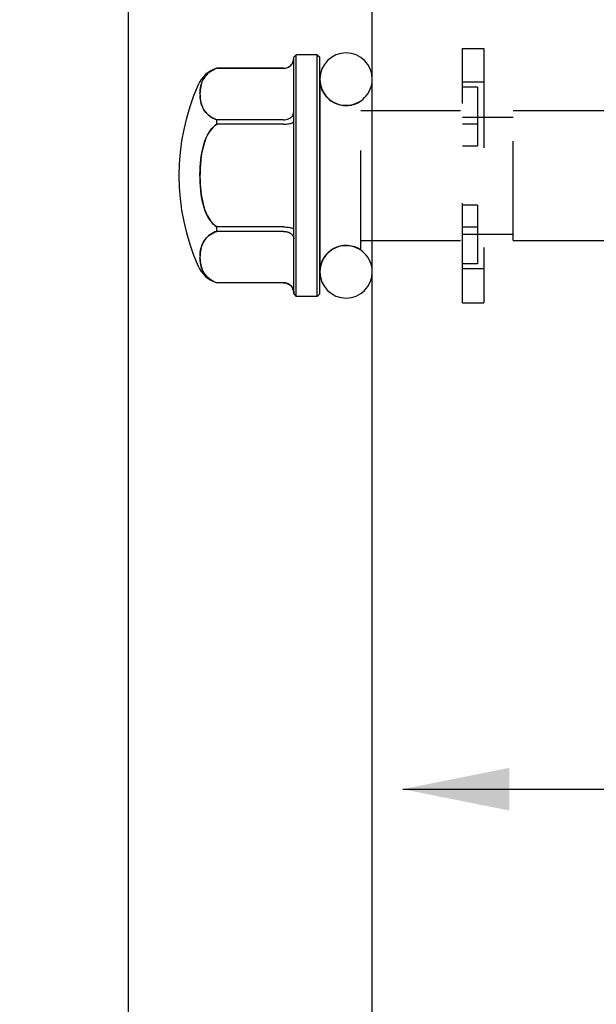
# Model space of a CAD drawing. Header units: inches. Extents: x 0 to 35.6, y 0 to 23.
# Tile 35 of 56: x 18 to 19.1, y 8 to 9.9. Entities that reach past the tile are written whole.
import ezdxf

# ---------------------------------------------------------------- set-up
doc = ezdxf.new("R2010")
doc.units = ezdxf.units.IN
doc.header["$LTSCALE"] = 1.957805
doc.header["$MEASUREMENT"] = 0
doc.linetypes.add('HIDDEN', pattern=[0.2, 0.1, -0.1])
doc.layers.get('0').update_dxf_attribs({"linetype": 'CONTINUOUS'})
for name, color, linetype in [('02___PRT_ALL_AXES', 7, 'CONTINUOUS'), ('DEFAULT_2', 8, 'HIDDEN'), ('DIMENSIONS', 7, 'CONTINUOUS')]:
    doc.layers.add(name, color=color, linetype=linetype)
doc.styles.get("Standard").update_dxf_attribs({"font": 'arial.ttf'})
doc.dimstyles.new('DIMSTYLE_1', dxfattribs={"dimtxt": 0.157043, "dimasz": 0.209391, "dimexe": 0.09, "dimexo": 0.07, "dimgap": 0.0375, "dimtad": 0, "dimtih": 1, "dimtoh": 1, "dimzin": 4, "dimdsep": 46, "dimtxsty": 'Standard', "dimblk": '_FILLED', "dimblk1": '_FILLED', "dimblk2": '_FILLED', "dimcen": 0.09, "dimazin": 1, "dimtfac": 1, "dimtofl": 0, "dimtmove": 0, "dimatfit": 3, "dimldrblk": '_FILLED', "dimfxl": 0, "dimtolj": 1, "dimtzin": 4, "dimarcsym": 0})

# ---------------------------------------------------------------- blocks, each defined once
blk = doc.blocks.new('_FILLED')
at = {"color": 0, "linetype": 'ByBlock'}
blk.add_solid([(0, 0), (-1, 0.2), (-1, -0.2)], dxfattribs=at)
blk = doc.blocks.new('*D12')
at = {"layer": 'DIMENSIONS', "color": 2, "linetype": 'Continuous'}
for p, q in [((18.6705, 11.1294), (18.0362, 11.1294)), ((18.2246, 11.1294), (18.2246, 7.0364)), ((18.2246, 2.6294), (18.2246, 6.7223)), ((18.6705, 2.6294), (18.0362, 2.6294))]:
    blk.add_line(p, q, dxfattribs=at)
at = {"layer": 'DIMENSIONS', "color": 2, "linetype": 'Continuous', "xscale": 0.2093908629, "yscale": 0.2093908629, "zscale": 0.2093908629}
for p, rotation in [((18.2246, 11.1294), 90), ((18.2246, 2.6294), 270)]:
    blk.add_blockref('_FILLED', p, dxfattribs=dict(at, rotation=rotation))
at = {"layer": 'DIMENSIONS', "color": 2, "linetype": 'Continuous', "insert": (18.2246, 6.9579), "char_height": 0.15704, "width": 0.42676, "attachment_point": 2, "line_spacing_factor": 0.9}
blk.add_mtext('8.50', dxfattribs=at)
blk = doc.blocks.new('*D17')
at = {"layer": 'DIMENSIONS', "color": 2, "linetype": 'Continuous'}
for p, q in [((18.765, 8.4231), (20.0693, 8.4231)), ((22.882, 8.4231), (21.5778, 8.4231))]:
    blk.add_line(p, q, dxfattribs=at)
at = {"layer": 'DIMENSIONS', "color": 2, "linetype": 'Continuous', "xscale": 0.2093908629, "yscale": 0.2093908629, "zscale": 0.2093908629, "rotation": 180}
blk.add_blockref('_FILLED', (18.765, 8.4231), dxfattribs=at)
at = {"layer": 'DIMENSIONS', "color": 2, "linetype": 'Continuous', "xscale": 0.2093908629, "yscale": 0.2093908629, "zscale": 0.2093908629}
blk.add_blockref('_FILLED', (22.882, 8.4231), dxfattribs=at)
at = {"layer": 'DIMENSIONS', "color": 2, "linetype": 'Continuous', "insert": (20.8235, 8.5017), "char_height": 0.157043, "width": 1.351505, "attachment_point": 2, "line_spacing_factor": 0.9}
blk.add_mtext('4.12 USABLE\\PDEPTH', dxfattribs=at)

msp = doc.modelspace()

# ---------------------------------------------------------------- linework, layer by layer
at = {"color": 3, "linetype": 'Continuous'}
msp.add_line((18.705, 2.7414), (18.705, 11.0174), dxfattribs=at)
at = {"color": 7, "linetype": 'Continuous'}
for p, q in [((18.5505, 9.8619), (18.5555, 9.8669)), ((18.5505, 9.3969), (18.5505, 9.8619)), ((18.5555, 9.3919), (18.5555, 9.8669)), ((18.5965, 9.8669), (18.5555, 9.8669)), ((18.5965, 9.3919), (18.5965, 9.8669)), ((18.5965, 9.8669), (18.6015, 9.8619)), ((18.6015, 9.3969), (18.6015, 9.8619)), ((18.5305, 9.8401), (18.3989, 9.8401)), ((18.602, 9.8189), (18.602, 9.4399)), ((18.3989, 9.7304), (18.3989, 9.7391)), ((18.5305, 9.7391), (18.3989, 9.7391)), ((18.5305, 9.7304), (18.3989, 9.7304)), ((18.3989, 9.5197), (18.3989, 9.5284)), ((18.5305, 9.5284), (18.3989, 9.5284)), ((18.5305, 9.5197), (18.3989, 9.5197)), ((18.5305, 9.4187), (18.3989, 9.4187)), ((18.5505, 9.3969), (18.5555, 9.3919)), ((18.5965, 9.3919), (18.5555, 9.3919)), ((18.5965, 9.3919), (18.6015, 9.3969))]:
    msp.add_line(p, q, dxfattribs=at)
for points in [[(18.5305, 9.8401), (18.5331, 9.8403), (18.5356, 9.8408), (18.538, 9.8416), (18.5404, 9.8427), (18.5426, 9.8441), (18.5445, 9.8458), (18.5463, 9.8478), (18.5478, 9.8499), (18.549, 9.8523), (18.5498, 9.8547), (18.5503, 9.8573), (18.5505, 9.8599)], [(18.3989, 9.8401), (18.3956, 9.8389), (18.3923, 9.8374), (18.3891, 9.8356), (18.386, 9.8337), (18.3831, 9.8314), (18.3804, 9.8289), (18.3779, 9.8262), (18.3756, 9.8233), (18.3736, 9.8203), (18.3719, 9.8172), (18.3705, 9.8141), (18.3693, 9.8108), (18.3683, 9.8076), (18.3675, 9.8042), (18.3669, 9.8008), (18.3664, 9.7974), (18.3661, 9.7939), (18.366, 9.7904), (18.3661, 9.7869), (18.3663, 9.7835), (18.3666, 9.78), (18.3672, 9.7766), (18.3679, 9.7732), (18.3688, 9.7699), (18.3699, 9.7668), (18.3711, 9.7638), (18.3724, 9.761), (18.3739, 9.7584), (18.3755, 9.756), (18.3772, 9.7538), (18.379, 9.7517), (18.3808, 9.7498), (18.3827, 9.7481), (18.3847, 9.7465), (18.3868, 9.745), (18.389, 9.7436), (18.3912, 9.7424), (18.3936, 9.7412), (18.3962, 9.7401), (18.3989, 9.7391)], [(18.5305, 9.7391), (18.5331, 9.7392), (18.5356, 9.7396), (18.538, 9.7402), (18.5404, 9.741), (18.5426, 9.7421), (18.5445, 9.7433), (18.5463, 9.7448), (18.5478, 9.7464), (18.549, 9.7481), (18.5498, 9.75), (18.5503, 9.7519), (18.5505, 9.7539)], [(18.3989, 9.7304), (18.3955, 9.7279), (18.3922, 9.7248), (18.389, 9.7213), (18.3859, 9.7174), (18.383, 9.7129), (18.3804, 9.708), (18.3778, 9.7026), (18.3755, 9.6966), (18.3734, 9.69), (18.3715, 9.6828), (18.3699, 9.6751), (18.3686, 9.6672), (18.3675, 9.659), (18.3668, 9.6509), (18.3663, 9.6429), (18.3661, 9.635), (18.366, 9.6274), (18.3662, 9.6199), (18.3665, 9.6126), (18.367, 9.6056), (18.3676, 9.5987), (18.3685, 9.5921), (18.3695, 9.5857), (18.3707, 9.5796), (18.372, 9.5738), (18.3735, 9.5683), (18.3751, 9.5633), (18.3769, 9.5586), (18.3787, 9.5543), (18.3806, 9.5503), (18.3826, 9.5467), (18.3846, 9.5433), (18.3867, 9.5403), (18.3889, 9.5375), (18.3912, 9.5349), (18.3936, 9.5326), (18.3962, 9.5304), (18.3989, 9.5284)], [(18.5305, 9.7304), (18.5331, 9.7305), (18.5356, 9.7306), (18.538, 9.7308), (18.5404, 9.7311), (18.5426, 9.7314), (18.5445, 9.7319), (18.5463, 9.7324), (18.5478, 9.7329), (18.549, 9.7335), (18.5498, 9.7341), (18.5503, 9.7348), (18.5505, 9.7354)], [(18.5305, 9.5284), (18.5331, 9.5283), (18.5356, 9.5282), (18.538, 9.528), (18.5404, 9.5277), (18.5426, 9.5273), (18.5445, 9.5269), (18.5463, 9.5264), (18.5478, 9.5259), (18.549, 9.5253), (18.5498, 9.5247), (18.5503, 9.524), (18.5505, 9.5234)], [(18.3989, 9.5197), (18.3954, 9.5184), (18.392, 9.5168), (18.3888, 9.515), (18.3857, 9.513), (18.3828, 9.5107), (18.38, 9.5082), (18.3775, 9.5054), (18.3752, 9.5024), (18.3732, 9.4991), (18.3714, 9.4956), (18.3698, 9.4919), (18.3685, 9.488), (18.3675, 9.484), (18.3668, 9.4799), (18.3663, 9.4759), (18.3661, 9.472), (18.366, 9.4682), (18.3662, 9.4645), (18.3665, 9.4608), (18.367, 9.4573), (18.3676, 9.4539), (18.3684, 9.4507), (18.3694, 9.4476), (18.3705, 9.4446), (18.3718, 9.4418), (18.3732, 9.4391), (18.3748, 9.4366), (18.3765, 9.4342), (18.3783, 9.432), (18.3803, 9.4299), (18.3823, 9.428), (18.3844, 9.4263), (18.3865, 9.4247), (18.3888, 9.4233), (18.3911, 9.422), (18.3935, 9.4208), (18.3962, 9.4197), (18.3989, 9.4187)], [(18.5305, 9.5197), (18.5331, 9.5196), (18.5356, 9.5192), (18.538, 9.5186), (18.5404, 9.5178), (18.5426, 9.5167), (18.5445, 9.5155), (18.5463, 9.514), (18.5478, 9.5124), (18.549, 9.5106), (18.5498, 9.5088), (18.5503, 9.5068), (18.5505, 9.5049)], [(18.5305, 9.4187), (18.5331, 9.4185), (18.5356, 9.418), (18.538, 9.4172), (18.5404, 9.4161), (18.5426, 9.4147), (18.5445, 9.413), (18.5463, 9.411), (18.5478, 9.4089), (18.549, 9.4065), (18.5498, 9.404), (18.5503, 9.4015), (18.5505, 9.3988)]]:
    msp.add_lwpolyline(points, dxfattribs=at)
for centre, radius, start, end in [((18.6535, 9.8189), 0.0515, 0, 180), ((18.4171, 9.783), 0.06, 107.6595, 156.021), ((18.4171, 9.4758), 0.06, 203.979, 252.3405), ((18.6535, 9.4399), 0.0515, 180, 360)]:
    msp.add_arc(centre, radius, start, end, dxfattribs=at)
at = {"layer": '02___PRT_ALL_AXES', "color": 8, "linetype": 'HIDDEN'}
for p, q in [((18.6015, 9.4399), (18.6015, 9.8189)), ((18.6825, 9.4831), (18.6825, 9.7757)), ((18.6825, 9.7574), (18.8825, 9.7574)), ((18.9825, 9.7574), (19.3605, 9.7574)), ((18.6825, 9.5014), (18.8825, 9.5014)), ((18.9825, 9.5014), (19.3605, 9.5014))]:
    msp.add_line(p, q, dxfattribs=at)
at = {"layer": '02___PRT_ALL_AXES', "color": 7, "linetype": 'Continuous'}
for centre, radius, start, end in [((18.6535, 9.8189), 0.052, 180, 187.602), ((18.7625, 9.6294), 0.438, 156.021, 203.979), ((18.6535, 9.4399), 0.052, 172.398, 180)]:
    msp.add_arc(centre, radius, start, end, dxfattribs=at)
at = {"layer": '02___PRT_ALL_AXES', "color": 8, "linetype": 'HIDDEN'}
for centre, start, end in [((18.6535, 9.8189), 187.602, 303.8964), ((18.6535, 9.4399), 56.1036, 172.398)]:
    msp.add_arc(centre, 0.052, start, end, dxfattribs=at)
at = {"layer": 'DEFAULT_2', "color": 8, "linetype": 'HIDDEN'}
for p, q in [((18.8825, 9.3794), (18.8825, 9.8794)), ((18.8825, 9.8794), (18.9245, 9.8794)), ((18.9245, 9.8794), (18.9245, 9.3794)), ((18.3989, 9.8402), (18.3989, 9.8401)), ((18.5305, 9.8402), (18.3989, 9.8402)), ((18.9245, 9.8129), (18.8825, 9.8129)), ((18.9119, 9.8033), (18.8825, 9.8033)), ((18.9119, 9.8033), (18.9119, 9.6879)), ((18.9825, 9.5014), (18.9825, 9.7574)), ((18.8825, 9.7444), (18.9825, 9.7444)), ((18.9119, 9.7307), (18.8825, 9.7307)), ((18.8825, 9.6879), (18.9119, 9.6879)), ((18.9119, 9.5709), (18.8825, 9.5709)), ((18.9119, 9.5709), (18.9119, 9.4555)), ((18.9119, 9.5281), (18.8825, 9.5281)), ((18.8825, 9.5144), (18.9825, 9.5144)), ((18.9119, 9.4555), (18.8825, 9.4555)), ((18.9245, 9.4459), (18.8825, 9.4459)), ((18.3989, 9.4187), (18.3989, 9.4186)), ((18.5305, 9.4186), (18.3989, 9.4186)), ((18.8825, 9.3794), (18.9245, 9.3794))]:
    msp.add_line(p, q, dxfattribs=at)
for points in [[(18.366, 9.7904), (18.366, 9.7906), (18.3662, 9.7943), (18.3665, 9.7979), (18.367, 9.8015), (18.3676, 9.8048), (18.3684, 9.8081), (18.3694, 9.8112), (18.3705, 9.8142), (18.3718, 9.817), (18.3732, 9.8196), (18.3748, 9.8222), (18.3765, 9.8245), (18.3783, 9.8268), (18.3803, 9.8288), (18.3823, 9.8307), (18.3844, 9.8325), (18.3865, 9.834), (18.3888, 9.8355), (18.3911, 9.8368), (18.3935, 9.838), (18.3962, 9.8391)], [(18.3989, 9.7391), (18.3954, 9.7404), (18.392, 9.7419), (18.3888, 9.7438), (18.3857, 9.7458), (18.3828, 9.7481), (18.38, 9.7506), (18.3775, 9.7534), (18.3752, 9.7564), (18.3732, 9.7597), (18.3714, 9.7632), (18.3698, 9.7669), (18.3685, 9.7708), (18.3675, 9.7748), (18.3668, 9.7788), (18.3663, 9.7828), (18.3661, 9.7868), (18.3661, 9.7869)], [(18.3989, 9.5284), (18.3955, 9.5309), (18.3922, 9.5339), (18.389, 9.5374), (18.3859, 9.5414), (18.383, 9.5458), (18.3804, 9.5508), (18.3778, 9.5562), (18.3755, 9.5622), (18.3734, 9.5688), (18.3715, 9.576), (18.3699, 9.5836), (18.3686, 9.5916), (18.3675, 9.5997), (18.3668, 9.6079), (18.3663, 9.6159), (18.3661, 9.6237), (18.366, 9.6314), (18.3662, 9.6389), (18.3665, 9.6462), (18.367, 9.6532), (18.3676, 9.6601), (18.3685, 9.6667), (18.3695, 9.6731), (18.3707, 9.6792), (18.372, 9.685), (18.3735, 9.6904), (18.3751, 9.6955), (18.3769, 9.7002), (18.3787, 9.7045), (18.3806, 9.7085), (18.3826, 9.7121), (18.3846, 9.7154), (18.3867, 9.7185), (18.3889, 9.7213), (18.3912, 9.7238), (18.3936, 9.7262), (18.3962, 9.7284), (18.3989, 9.7304)], [(18.3661, 9.4718), (18.3663, 9.4753), (18.3666, 9.4788), (18.3672, 9.4822), (18.3679, 9.4856), (18.3688, 9.4889), (18.3699, 9.492), (18.3711, 9.495), (18.3724, 9.4978), (18.3739, 9.5004), (18.3755, 9.5028), (18.3772, 9.505), (18.379, 9.507), (18.3808, 9.5089), (18.3827, 9.5107), (18.3847, 9.5123), (18.3868, 9.5138), (18.389, 9.5151), (18.3912, 9.5164), (18.3936, 9.5176), (18.3962, 9.5187), (18.3989, 9.5197)], [(18.5305, 9.5197), (18.5327, 9.5196), (18.5349, 9.5193), (18.537, 9.5189), (18.5391, 9.5183), (18.541, 9.5175), (18.5428, 9.5166), (18.5445, 9.5155), (18.5461, 9.5142), (18.5474, 9.5129), (18.5485, 9.5114), (18.5494, 9.5098), (18.55, 9.5082), (18.5504, 9.5066), (18.5505, 9.5049)], [(18.3962, 9.4197), (18.3956, 9.4199), (18.3923, 9.4214), (18.3891, 9.4231), (18.386, 9.4251), (18.3831, 9.4274), (18.3804, 9.4299), (18.3779, 9.4326), (18.3756, 9.4355), (18.3736, 9.4385), (18.3719, 9.4416), (18.3705, 9.4447), (18.3693, 9.4479), (18.3683, 9.4512), (18.3675, 9.4546), (18.3669, 9.458), (18.3664, 9.4614), (18.3661, 9.4649), (18.366, 9.4683)], [(18.5305, 9.4187), (18.5327, 9.4185), (18.5349, 9.4182), (18.537, 9.4176), (18.5391, 9.4168), (18.541, 9.4157), (18.5428, 9.4144), (18.5445, 9.413), (18.5461, 9.4113), (18.5474, 9.4095), (18.5485, 9.4075), (18.5494, 9.4055), (18.55, 9.4033), (18.5504, 9.4011), (18.5505, 9.3988)]]:
    msp.add_lwpolyline(points, dxfattribs=at)
for centre, radius, start, end in [((18.5305, 9.8602), 0.02, 270, 360), ((18.6535, 9.8189), 0.0515, 180, 360), ((18.6535, 9.4399), 0.0515, 0, 180), ((18.5305, 9.3986), 0.02, 0, 90)]:
    msp.add_arc(centre, radius, start, end, dxfattribs=at)

# ---------------------------------------------------------------- dimensions: what is measured, and where the dimension line sits
at = {"layer": 'DIMENSIONS', "color": 2, "linetype": 'Continuous'}
dim = msp.add_linear_dim(base=(18.2246, 2.6294), p1=(18.7405, 11.1294), p2=(18.7405, 2.6294), angle=270, dimstyle='DIMSTYLE_1', dxfattribs=at)
dim.commit()
dim.dimension.update_dxf_attribs({"geometry": '*D12', "text_midpoint": (18.2238, 6.8785), "dimtype": 160})
dim = msp.add_linear_dim(base=(18.765, 8.4231), p1=(22.882, 9.2216), p2=(18.765, 11.0694), angle=180, text='<> USABLE\\PDEPTH', dimstyle='DIMSTYLE_1', dxfattribs=at)
dim.commit()
dim.dimension.update_dxf_attribs({"geometry": '*D17', "text_midpoint": (20.8235, 8.3054), "dimtype": 160})

doc.saveas('drawing.dxf')
